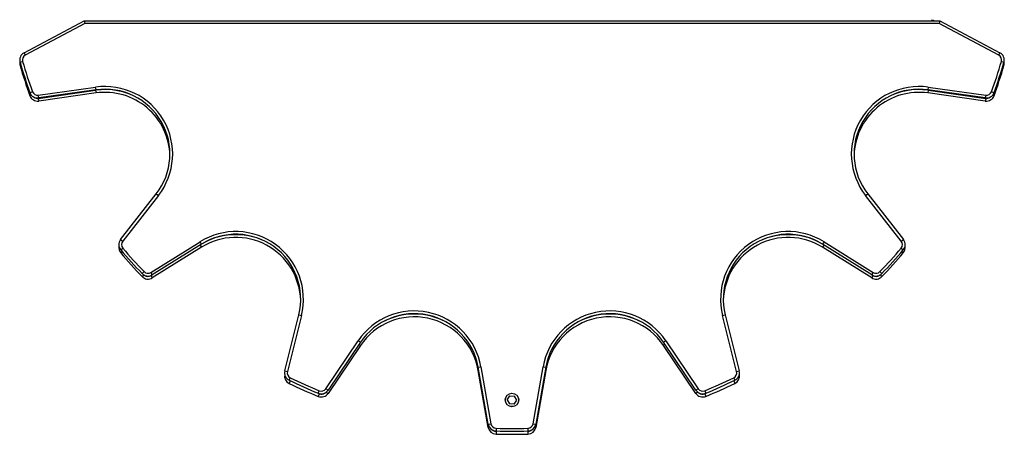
# Model space of a CAD drawing. Header units: millimetres. Extents: x 360 to 986, y 676 to 1650.
# Tile 2 of 2: x 624 to 986, y 1497 to 1650. Entities that reach past the tile are written whole.
import ezdxf

# ---------------------------------------------------------------- set-up
doc = ezdxf.new("R2010")
doc.units = ezdxf.units.MM
doc.header["$LTSCALE"] = 5

msp = doc.modelspace()

# ---------------------------------------------------------------- linework, layer by layer
at = {"color": 7, "linetype": 'Continuous', "lineweight": 25}
for p, q in [((625.77, 1637.55), (647.89, 1649.31)), ((648.14, 1648.31), (626.24, 1636.66)), ((647.89, 1649.31), (962.71, 1649.31)), ((647.89, 1649.31), (648.14, 1648.31)), ((962.46, 1648.31), (648.14, 1648.31)), ((959.71, 1649.31), (959.96, 1649.74)), ((959.96, 1649.74), (960.73, 1649.31)), ((962.71, 1649.31), (962.46, 1648.31)), ((984.36, 1636.66), (962.46, 1648.31)), ((962.71, 1649.31), (984.83, 1637.55)), ((625.77, 1637.55), (626.24, 1636.66)), ((984.36, 1636.66), (984.83, 1637.55)), ((624.3, 1634.06), (625.26, 1634.34)), ((985.34, 1634.34), (986.3, 1634.06)), ((624.61, 1633), (624.3, 1632.91)), ((985.99, 1633), (986.3, 1632.91)), ((627.93, 1622.88), (628.87, 1623.22)), ((631.03, 1621.92), (652.13, 1624.88)), ((631.03, 1620.77), (652.13, 1623.73)), ((652.27, 1623.89), (631.17, 1620.93)), ((652.27, 1623.89), (652.13, 1624.88)), ((652.13, 1623.73), (652.27, 1622.74)), ((958.47, 1624.88), (958.33, 1623.89)), ((979.43, 1620.93), (958.33, 1623.89)), ((958.47, 1623.73), (958.33, 1622.74)), ((958.47, 1624.88), (979.57, 1621.92)), ((958.47, 1623.73), (979.57, 1620.77)), ((981.73, 1623.22), (982.67, 1622.88)), ((628.49, 1621.93), (627.93, 1621.73)), ((631.17, 1620.93), (631.03, 1621.92)), ((631.03, 1620.77), (631.17, 1619.78)), ((652.27, 1622.74), (631.17, 1619.78)), ((979.43, 1619.78), (958.33, 1622.74)), ((979.57, 1621.92), (979.43, 1620.93)), ((979.57, 1620.77), (979.43, 1619.78)), ((982.12, 1621.93), (982.67, 1621.73)), ((661.28, 1568.77), (674.4, 1585.57)), ((675.19, 1584.95), (662.07, 1568.16)), ((674.4, 1585.57), (675.19, 1584.95)), ((935.41, 1584.95), (936.2, 1585.57)), ((948.53, 1568.16), (935.41, 1584.95)), ((936.2, 1585.57), (949.32, 1568.77)), ((661.28, 1568.77), (662.07, 1568.16)), ((948.53, 1568.16), (949.32, 1568.77)), ((661.35, 1564.99), (662.12, 1565.63)), ((672.44, 1556.64), (690.52, 1567.93)), ((691.05, 1567.08), (672.97, 1555.79)), ((691.05, 1565.93), (672.97, 1554.64)), ((691.05, 1567.08), (690.52, 1567.93)), ((690.53, 1566.76), (691.05, 1565.93)), ((920.09, 1567.93), (919.56, 1567.08)), ((937.63, 1555.79), (919.56, 1567.08)), ((920.07, 1566.76), (919.56, 1565.93)), ((937.63, 1554.64), (919.56, 1565.93)), ((920.09, 1567.93), (938.16, 1556.64)), ((948.48, 1565.63), (949.25, 1564.99)), ((661.92, 1564.32), (661.35, 1563.84)), ((948.68, 1564.32), (949.25, 1563.84)), ((669.22, 1556.26), (669.94, 1556.95)), ((669.88, 1555.74), (669.22, 1555.1)), ((672.97, 1555.79), (672.44, 1556.64)), ((672.44, 1555.48), (672.64, 1555.61)), ((672.44, 1555.48), (672.97, 1554.64)), ((938.16, 1556.64), (937.63, 1555.79)), ((938.16, 1555.48), (937.63, 1554.64)), ((937.96, 1555.61), (938.16, 1555.48)), ((940.66, 1556.95), (941.38, 1556.26)), ((940.72, 1555.74), (941.38, 1555.1)), ((721.69, 1520.39), (726.85, 1541.07)), ((727.82, 1540.82), (722.66, 1520.15)), ((726.85, 1541.07), (727.82, 1540.82)), ((882.78, 1540.82), (883.75, 1541.07)), ((887.94, 1520.15), (882.78, 1540.82)), ((883.75, 1541.07), (888.91, 1520.39)), ((736.83, 1513.84), (748.74, 1531.51)), ((749.57, 1530.95), (737.66, 1513.28)), ((749.57, 1529.8), (737.66, 1512.13)), ((749.57, 1530.95), (748.74, 1531.51)), ((749.04, 1530.16), (749.57, 1529.8)), ((861.86, 1531.51), (861.03, 1530.95)), ((872.94, 1513.28), (861.03, 1530.95)), ((861.56, 1530.16), (861.03, 1529.8)), ((872.94, 1512.13), (861.03, 1529.8)), ((861.86, 1531.51), (873.77, 1513.84)), ((792.86, 1521.75), (793.85, 1521.92)), ((796.56, 1500.76), (792.86, 1521.75)), ((793.85, 1521.92), (797.55, 1500.93)), ((813.05, 1500.93), (816.75, 1521.92)), ((817.74, 1521.75), (814.04, 1500.76)), ((816.75, 1521.92), (817.74, 1521.75)), ((721.69, 1520.39), (722.66, 1520.15)), ((723.3, 1516.96), (723.74, 1517.86)), ((793.06, 1520.63), (792.86, 1520.6)), ((796.56, 1499.61), (792.86, 1520.6)), ((817.74, 1520.6), (814.04, 1499.61)), ((817.54, 1520.63), (817.74, 1520.6)), ((886.87, 1517.86), (887.3, 1516.96)), ((887.94, 1520.15), (888.91, 1520.39)), ((723.74, 1516.71), (723.3, 1515.81)), ((886.87, 1516.71), (887.3, 1515.81)), ((734.04, 1512.18), (734.41, 1513.11)), ((734.41, 1511.96), (734.04, 1511.03)), ((737.66, 1513.28), (736.83, 1513.84)), ((736.99, 1512.58), (737.66, 1512.13)), ((803.57, 1509.79), (804.52, 1511.24)), ((804.52, 1511.24), (806.25, 1511.14)), ((807.03, 1509.6), (806.25, 1511.14)), ((873.77, 1513.84), (872.94, 1513.28)), ((873.61, 1512.58), (872.94, 1512.13)), ((876.19, 1513.11), (876.57, 1512.18)), ((876.19, 1511.96), (876.57, 1511.03)), ((803.57, 1509.79), (804.35, 1508.24)), ((806.08, 1508.15), (804.35, 1508.24)), ((806.08, 1508.15), (807.03, 1509.6)), ((796.56, 1500.76), (797.55, 1500.93)), ((813.05, 1500.93), (814.04, 1500.76)), ((796.98, 1499.68), (796.56, 1499.61)), ((799.46, 1499.28), (799.43, 1498.28)), ((799.46, 1498.13), (799.43, 1497.13)), ((811.15, 1499.28), (811.18, 1498.28)), ((811.15, 1498.13), (811.18, 1497.13)), ((813.62, 1499.68), (814.04, 1499.61))]:
    msp.add_line(p, q, dxfattribs=at)
at = {"color": 7, "linetype": 'Continuous', "lineweight": 25, "flags": 128}
for points in [[(723.41, 1516.91), (723.44, 1516.89), (723.74, 1516.71)], [(886.87, 1516.71), (887.16, 1516.89), (887.19, 1516.91)]]:
    msp.add_lwpolyline(points, dxfattribs=at)
at = {"color": 7, "linetype": 'Continuous', "lineweight": 25}
for radius in [2.5, 2.45]:
    msp.add_circle((805.3, 1509.69), radius, dxfattribs=at)
for centre, radius, start, end in [((627.18, 1634.9), 3, 118, 196.2137), ((983.42, 1634.9), 3, 343.7863, 62), ((627.18, 1633.75), 3, 168.9435, 196.2137), ((805.3, 1686.69), 188.5, 196.2137, 199.7863), ((627.18, 1634.9), 2, 118, 196.2137), ((805.3, 1686.69), 187.5, 196.2137, 199.7863), ((805.3, 1686.69), 187.5, 340.2137, 343.7863), ((805.3, 1686.69), 188.5, 340.2137, 343.7863), ((983.42, 1634.9), 2, 343.7863, 62), ((983.42, 1633.75), 3, 343.7863, 11.0565), ((805.3, 1685.54), 188.5, 196.2137, 199.7863), ((805.3, 1685.54), 188.5, 340.2137, 343.7863), ((630.75, 1623.9), 3, 199.7863, 278), ((630.75, 1623.9), 2, 199.7863, 278), ((655.59, 1600.26), 24.87, 322, 98), ((655.59, 1599.11), 24.87, 61.0125, 98), ((655.59, 1600.26), 23.87, 322, 98), ((655.59, 1599.11), 23.87, 1.3813, 98), ((955.01, 1600.26), 24.87, 82, 218), ((955.01, 1600.26), 23.87, 82, 218), ((955.01, 1599.11), 23.87, 82, 178.6187), ((955.01, 1599.11), 24.87, 82, 118.9875), ((979.85, 1623.9), 3, 262, 340.2137), ((979.85, 1623.9), 2, 262, 340.2137), ((630.75, 1622.75), 3, 199.7863, 278), ((630.75, 1622.75), 2, 233.0027, 278), ((979.85, 1622.75), 3, 262, 340.2137), ((979.85, 1622.75), 2, 262, 306.9973), ((663.65, 1566.93), 3, 142, 220.2137), ((703.69, 1546.84), 24.87, 346, 122), ((703.69, 1546.84), 23.87, 346, 122), ((703.69, 1545.69), 23.87, 1.3813, 122), ((703.69, 1545.69), 24.87, 61.0125, 118.9875), ((906.91, 1546.84), 24.87, 58, 194), ((906.91, 1546.84), 23.87, 58, 194), ((906.91, 1545.69), 23.87, 58, 178.6187), ((906.91, 1545.69), 24.87, 61.0125, 118.9875), ((946.96, 1566.93), 3, 319.7863, 38), ((663.65, 1565.77), 3, 168.9435, 220.2137), ((805.3, 1686.69), 188.5, 220.2137, 223.7863), ((663.65, 1566.93), 2, 142, 220.2137), ((805.3, 1686.69), 187.5, 220.2137, 223.7863), ((805.3, 1686.69), 187.5, 316.2137, 319.7863), ((805.3, 1686.69), 188.5, 316.2137, 319.7863), ((946.96, 1566.93), 2, 319.7863, 38), ((946.96, 1565.77), 3, 319.7863, 11.0565), ((805.3, 1685.54), 188.5, 220.2137, 223.7863), ((805.3, 1685.54), 188.5, 316.2137, 319.7863), ((671.38, 1558.33), 3, 223.7863, 302), ((671.38, 1557.18), 3, 223.7863, 302), ((671.38, 1558.33), 2, 223.7863, 302), ((671.38, 1557.18), 2, 233.0027, 302), ((939.22, 1558.33), 3, 238, 316.2137), ((939.22, 1557.18), 3, 238, 316.2137), ((939.22, 1558.33), 2, 238, 316.2137), ((939.22, 1557.18), 2, 238, 306.9973), ((769.36, 1517.6), 24.87, 10, 146), ((769.36, 1517.6), 23.87, 10, 146), ((769.36, 1516.45), 23.87, 10, 146), ((769.36, 1516.45), 24.87, 61.0125, 118.9875), ((841.24, 1517.6), 24.87, 34, 170), ((841.24, 1517.6), 23.87, 34, 170), ((841.24, 1516.45), 23.87, 34, 170), ((841.24, 1516.45), 24.87, 61.0125, 118.9875), ((724.61, 1519.66), 3, 166, 244.2137), ((724.61, 1518.51), 3, 168.9435, 244.2137), ((724.61, 1519.66), 2, 166, 244.2137), ((805.3, 1686.69), 187.5, 244.2137, 247.7863), ((805.3, 1686.69), 187.5, 292.2137, 295.7863), ((886, 1519.66), 2, 295.7863, 14), ((886, 1519.66), 3, 295.7863, 14), ((886, 1518.51), 3, 295.7863, 11.0565), ((805.3, 1686.69), 188.5, 244.2137, 247.7863), ((805.3, 1685.54), 188.5, 244.2137, 247.7863), ((805.3, 1686.69), 188.5, 292.2137, 295.7863), ((805.3, 1685.54), 188.5, 292.2137, 295.7863), ((735.17, 1514.96), 3, 247.7863, 326), ((735.17, 1513.81), 3, 247.7863, 326), ((735.17, 1514.96), 2, 247.7863, 326), ((735.17, 1513.81), 2, 247.7863, 306.9973), ((875.43, 1514.96), 3, 214, 292.2137), ((875.43, 1513.81), 3, 214, 292.2137), ((875.43, 1514.96), 2, 214, 292.2137), ((875.43, 1513.81), 2, 233.0027, 292.2137), ((799.52, 1501.28), 3, 190, 268.2137), ((799.52, 1501.28), 2, 190, 268.2137), ((811.08, 1501.28), 2, 271.7863, 350), ((811.08, 1501.28), 3, 271.7863, 350), ((799.52, 1500.13), 3, 190, 268.2137), ((799.52, 1500.13), 2, 233.0027, 268.2137), ((805.3, 1686.69), 188.5, 268.2137, 271.7863), ((805.3, 1685.54), 188.5, 268.2137, 271.7863), ((805.3, 1686.69), 187.5, 268.2137, 271.7863), ((811.08, 1500.13), 2, 271.7863, 306.9973), ((811.08, 1500.13), 3, 271.7863, 350)]:
    msp.add_arc(centre, radius, start, end, dxfattribs=at)

doc.saveas('drawing.dxf')
